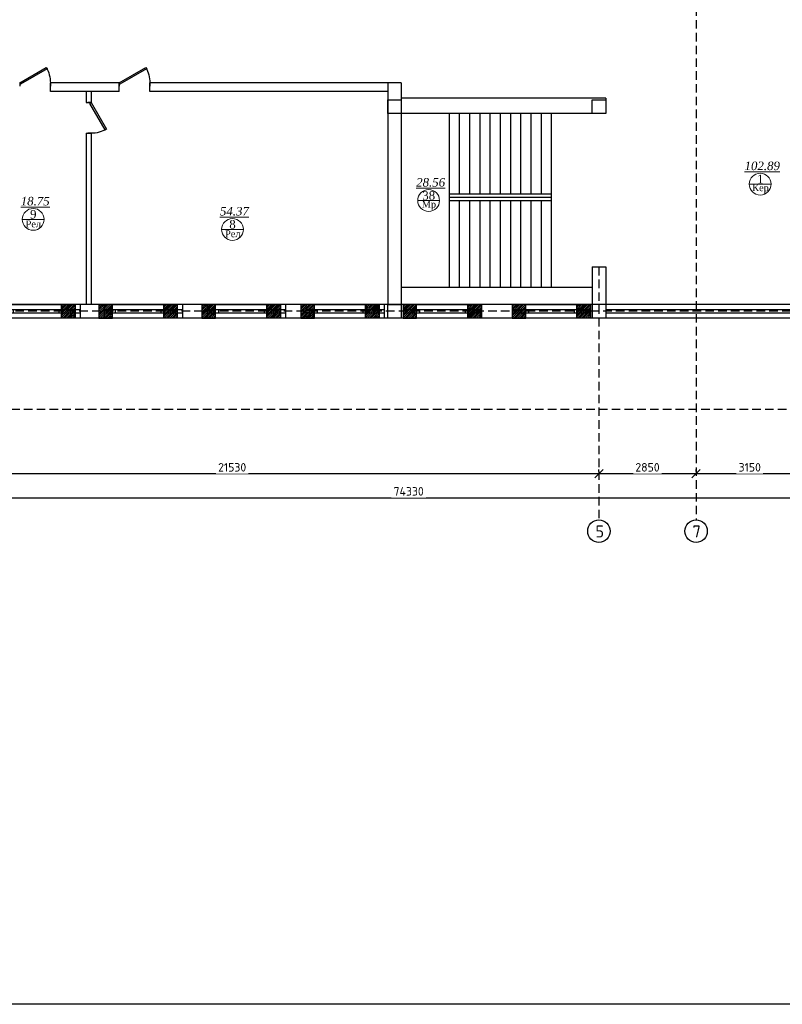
# Model space of a CAD drawing. Header units: inches. Extents: x 8001 to 766003, y -84601 to 563258.
# Tile 16 of 188: x 220937 to 243318, y 59873 to 88762. Entities that reach past the tile are written whole.
import ezdxf

# ---------------------------------------------------------------- set-up
doc = ezdxf.new("R2010")
doc.units = ezdxf.units.IN
doc.header["$MEASUREMENT"] = 0
doc.linetypes.add('( Hidden )', pattern=[0.375, 0.25, -0.125])
doc.layers.add('.', color=7, linetype='Continuous', lineweight=15)
doc.layers.add('СТЕНЫ', color=7, linetype='Continuous', lineweight=40)
doc.layers.add('PDF_Text', color=7, linetype='Continuous', true_color=0x002eb8)
doc.styles.add('PDF ISOCPEUR', font='isocpeur.ttf')
doc.styles.add('Text style', font='isocpeur.ttf', dxfattribs={"height": 250})
doc.styles.add('TIEMS', font='times.ttf')
doc.dimstyles.new('Dim Style', dxfattribs={"dimtxt": 250, "dimasz": 250, "dimexe": 125, "dimexo": 62.5, "dimgap": 62.5, "dimtad": 1, "dimdec": 0, "dimtxsty": 'Text style', "dimblk": 'OBLIQUE', "dimcen": 250, "dimclrd": 256, "dimclre": 256, "dimclrt": 256, "dimadec": 0, "dimazin": 0, "dimtfac": 1, "dimtdec": 0, "dimtmove": 0, "dimatfit": 3, "dimldrblk": 'OBLIQUE', "dimfxl": 1, "dimlwd": -1, "dimlwe": -1, "dimarcsym": 0})
pattern_1 = [(45, (1276666.25, 1731302.557), (-27.5771645, 27.5771645), []), (45, (1276668.25, 1731302.557), (-27.5771645, 27.5771645), [])]

# ---------------------------------------------------------------- blocks, each defined once
blk = doc.blocks.new('_Oblique')
at = {"color": 0, "linetype": 'ByBlock', "lineweight": -2}
blk.add_line((-0.5, -0.5), (0.5, 0.5), dxfattribs=at)
blk = doc.blocks.new('*D194')
at = {"transparency": 16777216}
for p, q in [((218680, 112740), (218680, 112803)), ((221830, 112678), (218680, 112678)), ((221830, 112740), (221830, 112803))]:
    blk.add_line(p, q, dxfattribs=at)
at = {"layer": 'Defpoints', "color": 0, "transparency": 16777216}
for p in [(218680, 112678), (218680, 112678), (221830, 112678)]:
    blk.add_point(p, dxfattribs=at)
at = {"transparency": 16777216, "xscale": 250, "yscale": 250, "zscale": 250, "rotation": 180}
blk.add_blockref('_Oblique', (218680, 112678), dxfattribs=at)
at = {"transparency": 16777216, "xscale": 250, "yscale": 250, "zscale": 250}
blk.add_blockref('_Oblique', (221830, 112678), dxfattribs=at)
at = {"transparency": 16777216, "insert": (220255, 112865), "char_height": 250, "attachment_point": 5, "style": 'Text style', "bg_fill": 3, "box_fill_scale": 1.25, "bg_fill_color": 256, "bg_fill_true_color": 13158600, "bg_fill_transparency": 0}
blk.add_mtext('3150', dxfattribs=at)
blk = doc.blocks.new('*D195')
at = {"transparency": 16777216}
for p, q in [((215830, 112740), (215830, 112803)), ((218680, 112678), (215830, 112678)), ((218680, 112740), (218680, 112803))]:
    blk.add_line(p, q, dxfattribs=at)
at = {"layer": 'Defpoints', "color": 0, "transparency": 16777216}
for p in [(215830, 112678), (215830, 112678), (218680, 112678)]:
    blk.add_point(p, dxfattribs=at)
at = {"transparency": 16777216, "xscale": 250, "yscale": 250, "zscale": 250, "rotation": 180}
blk.add_blockref('_Oblique', (215830, 112678), dxfattribs=at)
at = {"transparency": 16777216, "xscale": 250, "yscale": 250, "zscale": 250}
blk.add_blockref('_Oblique', (218680, 112678), dxfattribs=at)
at = {"transparency": 16777216, "insert": (217255, 112865), "char_height": 250, "attachment_point": 5, "style": 'Text style', "bg_fill": 3, "box_fill_scale": 1.25, "bg_fill_color": 256, "bg_fill_true_color": 13158600, "bg_fill_transparency": 0}
blk.add_mtext('2850', dxfattribs=at)
blk = doc.blocks.new('*D196')
at = {"transparency": 16777216}
for p, q in [((194300, 112740), (194300, 112803)), ((215830, 112678), (194300, 112678)), ((215830, 112740), (215830, 112803))]:
    blk.add_line(p, q, dxfattribs=at)
at = {"layer": 'Defpoints', "color": 0, "transparency": 16777216}
for p in [(194300, 112678), (194300, 112678), (215830, 112678)]:
    blk.add_point(p, dxfattribs=at)
at = {"transparency": 16777216, "xscale": 250, "yscale": 250, "zscale": 250, "rotation": 180}
blk.add_blockref('_Oblique', (194300, 112678), dxfattribs=at)
at = {"transparency": 16777216, "xscale": 250, "yscale": 250, "zscale": 250}
blk.add_blockref('_Oblique', (215830, 112678), dxfattribs=at)
at = {"transparency": 16777216, "insert": (205065, 112865), "char_height": 250, "attachment_point": 5, "style": 'Text style', "bg_fill": 3, "box_fill_scale": 1.25, "bg_fill_color": 256, "bg_fill_true_color": 13158600, "bg_fill_transparency": 0}
blk.add_mtext('21530', dxfattribs=at)
blk = doc.blocks.new('*D206')
at = {"transparency": 16777216}
for p, q in [((247210, 112035), (247210, 112098)), ((173280, 112049), (173280, 111848)), ((173280, 111973), (247210, 111973))]:
    blk.add_line(p, q, dxfattribs=at)
at = {"layer": 'Defpoints', "color": 0, "transparency": 16777216}
for p in [(173280, 112111), (247210, 111973), (247210, 111973)]:
    blk.add_point(p, dxfattribs=at)
at = {"transparency": 16777216, "xscale": 250, "yscale": 250, "zscale": 250, "rotation": 180}
blk.add_blockref('_Oblique', (173280, 111973), dxfattribs=at)
at = {"transparency": 16777216, "xscale": 250, "yscale": 250, "zscale": 250}
blk.add_blockref('_Oblique', (247210, 111973), dxfattribs=at)
at = {"transparency": 16777216, "insert": (210245, 112160), "char_height": 250, "attachment_point": 5, "style": 'Text style', "bg_fill": 3, "box_fill_scale": 1.25, "bg_fill_color": 256, "bg_fill_true_color": 13158600, "bg_fill_transparency": 0}
blk.add_mtext('74330', dxfattribs=at)
blk = doc.blocks.new('ggggggggggggggfffffggggg')
for p, q in [((3068772, 634647), (3068772, 634247)), ((3070272, 634647), (3070272, 634247)), ((3071698, 634647), (3071698, 634247)), ((3073998, 634647), (3073998, 634247)), ((3074798, 634647), (3074798, 634247)), ((3077098, 634647), (3077098, 634247)), ((3083338, 634647), (3077472, 634647)), ((3078038, 634647), (3078038, 634247)), ((3080338, 634647), (3080338, 634247)), ((3081038, 634647), (3081038, 634247)), ((3081038, 634647), (3081038, 634247)), ((3083338, 634647), (3083338, 634247)), ((3092472, 634647), (3083372, 634647)), ((3084048, 634647), (3084048, 634247)), ((3084048, 634647), (3084048, 634247)), ((3086348, 634647), (3086348, 634247)), ((3086948, 634647), (3086948, 634247)), ((3086948, 634647), (3086948, 634247)), ((3086948, 634647), (3086948, 634247)), ((3089248, 634647), (3089248, 634247)), ((3089848, 634647), (3089848, 634247)), ((3089848, 634647), (3089848, 634247)), ((3092148, 634647), (3092148, 634247)), ((3092848, 634647), (3092848, 634247)), ((3095148, 634647), (3095148, 634247)), ((3095872, 634647), (3095872, 634247)), ((3095872, 634647), (3095872, 634247)), ((3095872, 634647), (3095872, 634247)), ((3098172, 634647), (3098172, 634247)), ((3098772, 634647), (3098772, 634247)), ((3098772, 634647), (3098772, 634247)), ((3101072, 634647), (3101072, 634247)), ((3101622, 634647), (3101622, 634247)), ((3101622, 634647), (3101622, 634247)), ((3103922, 634647), (3103922, 634247)), ((3104822, 634647), (3104822, 634247)), ((3107122, 634647), (3107122, 634247))]:
    blk.add_line(p, q)
at = {"color": 5}
for p, q in [((3068772, 634497), (3070272, 634497)), ((3068772, 634497), (3070272, 634497)), ((3071698, 634497), (3073998, 634497)), ((3074798, 634497), (3077098, 634497)), ((3078038, 634497), (3080338, 634497)), ((3081038, 634497), (3083338, 634497)), ((3084048, 634497), (3086348, 634497)), ((3086948, 634497), (3089248, 634497)), ((3089848, 634497), (3092148, 634497)), ((3092848, 634497), (3095148, 634497)), ((3095872, 634497), (3097972, 634497)), ((3097972, 634497), (3098172, 634497)), ((3098772, 634497), (3101072, 634497)), ((3101622, 634497), (3103922, 634497)), ((3104822, 634497), (3107122, 634497)), ((3068772, 634397), (3070272, 634397)), ((3068772, 634397), (3070272, 634397)), ((3071698, 634397), (3073998, 634397)), ((3074798, 634397), (3077098, 634397)), ((3078038, 634397), (3080338, 634397)), ((3081038, 634397), (3083338, 634397)), ((3084048, 634397), (3086348, 634397)), ((3086948, 634397), (3089248, 634397)), ((3089848, 634397), (3092148, 634397)), ((3092848, 634397), (3095148, 634397)), ((3095872, 634397), (3098172, 634397)), ((3098772, 634397), (3101072, 634397)), ((3101622, 634397), (3103922, 634397)), ((3104822, 634397), (3107122, 634397))]:
    blk.add_line(p, q, dxfattribs=at)
blk.add_lwpolyline([(3101172, 634647), (3101572, 634647), (3101572, 634247), (3101172, 634247)], close=True)
blk = doc.blocks.new('*U290')
at = {"color": 5}
for p, q in [((0, 0), (0, -4)), ((-36, 0), (-36, -4))]:
    blk.add_line(p, q, dxfattribs=at)
blk.add_lwpolyline([(0, 0), (-31.2, 18), (-32.1, 16.5), (-0.9, -1.5)], close=True, dxfattribs=at)
blk.add_arc((0, 0), 36, 150, 180, dxfattribs=at)
blk = doc.blocks.new('gggggggggggggggffffffffffgc')
at = {"layer": '.'}
h = blk.add_hatch(dxfattribs=at)
h.set_pattern_fill('JIS_LC_8', color=32, scale=5)
h.set_pattern_definition(pattern_1)
h.paths.add_polyline_path([(1969330, 2113298), (1968930, 2113298), (1968930, 2112898), (1969330, 2112898)])
h = blk.add_hatch(dxfattribs=at)
h.set_pattern_fill('JIS_LC_8', color=32, scale=5)
h.set_pattern_definition(pattern_1)
h.paths.add_polyline_path([(1970830, 2113298), (1971230, 2113298), (1971230, 2112898), (1970830, 2112898)])
for p, q in [((1968930, 2113298), (1968930, 2112898)), ((1968930, 2113298), (1968930, 2112898)), ((1971230, 2113298), (1971230, 2112898))]:
    blk.add_line(p, q)
at = {"color": 5}
for p, q in [((1969330, 2113148), (1970830, 2113148)), ((1969330, 2113048), (1970830, 2113048))]:
    blk.add_line(p, q, dxfattribs=at)
for points in [[(1969330, 2113298), (1968930, 2113298), (1968930, 2112898), (1969330, 2112898)], [(1970830, 2113298), (1971230, 2113298), (1971230, 2112898), (1970830, 2112898)]]:
    blk.add_lwpolyline(points, close=True)
at = {"color": 0}
blk.add_lwpolyline([(1969330, 2113298), (1970830, 2113298), (1970830, 2112898), (1969330, 2112898)], close=True, dxfattribs=at)
at = {"color": 5}
for points in [[(1969410, 2113148), (1969410, 2113048)], [(1970750, 2113148), (1970750, 2113048)]]:
    blk.add_lwpolyline(points, dxfattribs=at)
blk = doc.blocks.new('fhgsg')
for p, q in [((201749.6, 124146.5), (199729.6, 124146.5)), ((199729.6, 123896.5), (199729.6, 124146.5)), ((201749.6, 123896.5), (201749.6, 124146.5)), ((210029.6, 124146.5), (202649.6, 124146.5)), ((202649.6, 123896.5), (202649.6, 124146.5)), ((209629.6, 124146.5), (209629.6, 117646.5)), ((210029.6, 124146.5), (210029.6, 117646.5)), ((200929.6, 123896.5), (199729.6, 123896.5)), ((200779.6, 123896.5), (200779.6, 123566.5)), ((201749.6, 123896.5), (200929.6, 123896.5)), ((200929.6, 123896.5), (200929.6, 123566.5)), ((209629.6, 123896.5), (202649.6, 123896.5)), ((216029.6, 123696.5), (210029.6, 123696.5)), ((200779.6, 123566.5), (200929.6, 123566.5)), ((216029.6, 123246.5), (210029.6, 123246.5)), ((211429.6, 123246.5), (211429.6, 118146.5)), ((211729.6, 123246.5), (211729.6, 120891.5)), ((212029.6, 123246.5), (212029.6, 120891.5)), ((212329.6, 123246.5), (212329.6, 120891.5)), ((212629.6, 123246.5), (212629.6, 120891.5)), ((212929.6, 123246.5), (212929.6, 120891.5)), ((213229.6, 123246.5), (213229.6, 120891.5)), ((213529.6, 123246.5), (213529.6, 120891.5)), ((213829.6, 123246.5), (213829.6, 120891.5)), ((214129.6, 123246.5), (214129.6, 120891.5)), ((214429.6, 123246.5), (214429.6, 118146.5)), ((200779.6, 122666.5), (200779.6, 117646.5)), ((200779.6, 122666.5), (200929.6, 122666.5)), ((200929.6, 122666.5), (200929.6, 117646.5)), ((211429.6, 120891.5), (214429.6, 120891.5)), ((211429.6, 120791.5), (214429.6, 120791.5)), ((211429.6, 120691.5), (214429.6, 120691.5)), ((211729.6, 120691.5), (211729.6, 118146.5)), ((212029.6, 120691.5), (212029.6, 118146.5)), ((212329.6, 120691.5), (212329.6, 118146.5)), ((212629.6, 120691.5), (212629.6, 118146.5)), ((212929.6, 120691.5), (212929.6, 118146.5)), ((213229.6, 120691.5), (213229.6, 118146.5)), ((213529.6, 120691.5), (213529.6, 118146.5)), ((213829.6, 120691.5), (213829.6, 118146.5)), ((214129.6, 120691.5), (214129.6, 118146.5)), ((215629.6, 118746.5), (215629.6, 117246.5)), ((215629.6, 118746.5), (216029.6, 118746.5)), ((216029.6, 118746.5), (216029.6, 117246.5)), ((210029.6, 118146.5), (215629.6, 118146.5)), ((200929.6, 117646.5), (191829.6, 117646.5)), ((227629.6, 117646.5), (200929.6, 117646.5)), ((173081.1, 117246.5), (222029.6, 117246.5))]:
    blk.add_line(p, q)
at = {"lineweight": 0, "ltscale": 100}
for p, q in [((220242.7, 121175.3), (220882.7, 121175.3)), ((210511.2, 120692.3), (211151.2, 120692.3)), ((198906.2, 120140), (199546.2, 120140)), ((204753.2, 119845.2), (205393.2, 119845.2))]:
    blk.add_line(p, q, dxfattribs=at)
at = {"color": 1, "linetype": '( Hidden )', "ltscale": 1000}
for p, q in [((215829.6, 118746.5), (215829.6, 111324.1)), ((227829.6, 117446.5), (169789.1, 117446.5)), ((245329.6, 114566.5), (169789.1, 114566.5))]:
    blk.add_line(p, q, dxfattribs=at)
for points in [[(209629.6, 123646.5), (210029.6, 123646.5), (210029.6, 123246.5), (209629.6, 123246.5)], [(215629.6, 123646.5), (216029.6, 123646.5), (216029.6, 123246.5), (215629.6, 123246.5)]]:
    blk.add_lwpolyline(points, close=True)
blk.add_lwpolyline([(216029.6, 123696.5), (216029.6, 123246.5)])
at = {"color": 5}
for points in [[(216029.6, 117496.5), (221629.6, 117496.5)], [(216029.6, 117396.5), (221629.6, 117396.5)]]:
    blk.add_lwpolyline(points, dxfattribs=at)
for centre in [(215829.6, 110994.1), (218679.6, 110994.1)]:
    blk.add_circle(centre, 330)
at = {"layer": 'СТЕНЫ', "color": 0, "linetype": 'ByBlock', "lineweight": 0, "ltscale": 100}
for centre in [(220562.7, 121175.3), (210831.2, 120692.3), (199226.2, 120140), (205073.2, 119845.2)]:
    blk.add_circle(centre, 320, dxfattribs=at)
at = {"color": 5, "xscale": -25, "yscale": 25, "zscale": 25}
for p in [(198829.6, 124146.5), (201749.6, 124146.5)]:
    blk.add_blockref('*U290', p, dxfattribs=at)
at = {"color": 5, "xscale": -25, "yscale": 25, "zscale": 25, "rotation": 270}
blk.add_blockref('*U290', (200929.6, 123566.5), dxfattribs=at)
blk.add_blockref('ggggggggggggggfffffggggg', (-2891542.9, -517000.8))
at = {"color": 0}
for p in [(-1770774.4, -1995651.7), (-1767774.4, -1995651.7), (-1764750.2, -1995651.7), (-1761850.2, -1995651.7), (-1758850.2, -1995651.7), (-1755650.2, -1995651.7)]:
    blk.add_blockref('gggggggggggggggffffffffffgc', p, dxfattribs=at)
at = {"lineweight": 0, "ltscale": 100, "char_height": 250, "attachment_point": 5, "style": 'TIEMS'}
for s, insert in [('\\A1;{\\fTimes New Roman|b0|i1|c204|p18;\\L102.89}', (220621.8, 121707.5)), ('\\A1;{\\fTimes New Roman|b0|i1|c204|p18;\\L28.56}', (210890.3, 121224.5)), ('\\A1;1', (220564.8, 121323.6)), ('\\A1;{\\fTimes New Roman|b0|i1|c204|p18;\\L18.75}', (199285.3, 120672.2)), ('\\A1;38', (210833.3, 120840.5)), ('\\A1;{\\fTimes New Roman|b0|i1|c204|p18;\\L54.37}', (205132.3, 120377.4)), ('\\A1;9', (199228.3, 120288.2)), ('\\A1;8', (205075.3, 119993.4))]:
    blk.add_mtext(s, dxfattribs=dict(at, insert=insert))
at = {"lineweight": 0, "ltscale": 100, "char_height": 200, "width": 1156.471, "attachment_point": 5, "style": 'TIEMS'}
for s, insert in [('\\A1;Кер', (220571.1, 121035.9)), ('\\A1;Мр', (210839.6, 120552.9)), ('\\A1;Рел', (199230.2, 120005.4)), ('\\A1;Рел', (205083.4, 119715.5))]:
    blk.add_mtext(s, dxfattribs=dict(at, insert=insert))
at = {"layer": 'PDF_Text', "color": 0, "style": 'PDF ISOCPEUR'}
for s, p in [('5', (215725.6, 110806.9)), ('7', (218575.6, 110806.9))]:
    blk.add_text(s, height=351.7, dxfattribs=at).set_placement(p)
dim = blk.add_linear_dim(base=(218679.6, 112677.9), p1=(221829.6, 112677.9), p2=(218679.6, 112677.9), dimstyle='Dim Style', override={"dimtfill": 1, "dimarcsym": 1})
dim.commit()
dim.dimension.update_dxf_attribs({"geometry": '*D194', "text_midpoint": (220254.6, 112865.4)})
dim = blk.add_linear_dim(base=(215829.6, 112677.9), p1=(218679.6, 112677.9), p2=(215829.6, 112677.9), dimstyle='Dim Style', override={"dimtfill": 1, "dimarcsym": 1})
dim.commit()
dim.dimension.update_dxf_attribs({"geometry": '*D195', "text_midpoint": (217254.6, 112865.4)})
dim = blk.add_linear_dim(base=(247209.6, 111972.5), p1=(173279.6, 112111.4), p2=(247209.6, 111972.5), text='74330', dimstyle='Dim Style', override={"dimtfill": 1, "dimarcsym": 1})
dim.commit()
dim.dimension.update_dxf_attribs({"geometry": '*D206', "text_midpoint": (210244.6, 112160)})
at = {"color": 1, "linetype": '( Hidden )', "ltscale": 1000}
blk.add_line((218679.6, 161986.5), (218679.6, 111324.1), dxfattribs=at)
dim = blk.add_linear_dim(base=(194299.6, 112677.9), p1=(215829.6, 112677.9), p2=(194299.6, 112677.9), dimstyle='Dim Style', override={"dimtfill": 1, "dimarcsym": 1})
dim.commit()
dim.dimension.update_dxf_attribs({"geometry": '*D196', "text_midpoint": (205064.6, 112865.4)})

msp = doc.modelspace()

# ---------------------------------------------------------------- block references
at = {"color": 25}
msp.add_blockref('fhgsg', (22107.029, -37236.897), dxfattribs=at)

# ---------------------------------------------------------------- next in the draw order: linework, layer by layer
msp.add_lwpolyline([(191105.77, 128272.808), (288605.77, 128272.808), (288605.77, 59872.808), (191105.77, 59872.808)], close=True)

doc.saveas('drawing.dxf')
